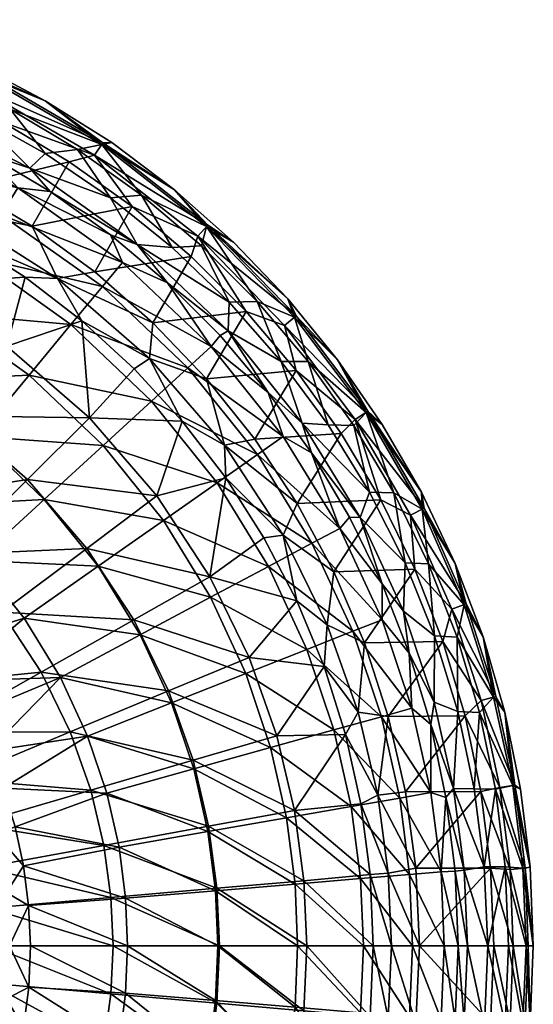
# Model space of a CAD drawing. Header units: inches. Extents: x -198 to 198, y -197 to 197.
# Tile 12 of 12: x 94 to 198, y -12 to 187. Entities that reach past the tile are written whole.
import ezdxf

# ---------------------------------------------------------------- set-up
doc = ezdxf.new("R2010")
doc.units = ezdxf.units.IN
doc.header["$MEASUREMENT"] = 0
doc.layers.add('Layer 1', color=7, linetype='Continuous')

# ---------------------------------------------------------------- blocks, each defined once
blk = doc.blocks.new('In-Out 40')
at = {"color": 9, "true_color": 0xc0c0c0}
mesh = blk.add_polyface(dxfattribs=at)
corners = [(73.23, 166.96, 29.75), (69.02, 165.66, 7.42), (86.77, 160.34, 29.75), (70.05, 184.63, 40.45), (58.92, 186.97, 36.91), (85.9, 176.21, 36.91), (77.38, 176.26, 35.45), (91.66, 169.28, 35.45), (110.2, 162.13, 36.91), (105.31, 161.14, 35.45), (98.78, 171, 40.45), (84.7, 178.38, 40.45), (70.05, 184.63, 42.45), (84.7, 178.38, 42.45), (98.78, 171, 42.45), (112.21, 162.51, 42.45), (86.1, 176.61, 46.36), (84.75, 173.85, 49.42), (58.14, 184.47, 49.42), (59.06, 187.39, 46.36), (110.45, 162.49, 46.36), (108.73, 159.96, 49.42), (76.07, 173.55, 50.45), (90.2, 166.66, 50.45), (70.24, 174.66, 35.45), (84.8, 168.08, 35.45), (98.74, 160.29, 35.45), (62.51, 182.06, 35.45), (70.83, 169.99, 33.8), (95.63, 157.38, 33.8), (82.71, 153.59, 50.45), (68.58, 160.4, 50.45)]
mesh.append_faces([[corners[k] for k in face] for face in [(0, 1, 2), (3, 4, 5), (4, 6, 5), (5, 7, 8), (7, 9, 8), (5, 8, 10), (3, 5, 11), (11, 5, 10), (5, 6, 7), (12, 11, 13), (11, 12, 3), (10, 14, 13), (13, 11, 10), (14, 10, 15), (16, 17, 18), (13, 14, 16), (12, 16, 19), (16, 12, 13), (14, 20, 16), (17, 20, 21), (18, 17, 22), (23, 17, 21), (20, 17, 16), (17, 23, 22), (6, 24, 25), (26, 7, 25), (24, 6, 27), (25, 7, 6), (26, 9, 7), (28, 25, 24), (26, 25, 29), (28, 29, 25), (0, 2, 28), (29, 28, 2), (30, 31, 22), (22, 23, 30)]], dxfattribs={"color": 9})
mesh = blk.add_polyface(dxfattribs=at)
corners = [(101.27, 135.03, 48.69), (108.79, 136.37, 50.45), (120.56, 126.08, 50.45), (119.85, 118.85, 48.69), (106.15, 126.48, 44.04), (116.78, 116.74, 44.04), (131.4, 114.73, 50.45), (132.31, 121.25, 7.42), (110.32, 133.37, -14.88), (127.61, 116.93, -14.88), (103.97, 125.69, -36.31), (123.48, 134.12, 29.75), (114.39, 138.28, 7.42), (111.98, 143.85, 29.75), (112.21, 162.51, 40.45), (98.78, 171, 40.45), (110.2, 162.13, 36.91), (118.26, 151.89, 35.45), (131.36, 145.51, 36.91), (124.94, 152.95, 40.45), (105.31, 161.14, 35.45), (112.21, 162.51, 42.45), (124.94, 152.95, 42.45), (110.45, 162.49, 46.36), (131.66, 145.84, 46.36), (98.78, 171, 42.45), (129.61, 143.56, 49.42), (108.73, 159.96, 49.42), (116.36, 149.56, 50.45), (103.62, 158.66, 50.45), (128.31, 139.45, 50.45), (124.44, 141.31, 35.45), (112, 151.35, 35.45), (130.4, 141.61, 35.45), (117.38, 141.9, 33.8), (95.63, 157.38, 33.8), (99.73, 152.61, 29.75), (96.11, 145.58, 50.45)]
mesh.append_faces([[corners[k] for k in face] for face in [(0, 1, 2), (3, 0, 2), (0, 3, 4), (3, 5, 4), (3, 2, 6), (7, 8, 9), (10, 9, 8), (7, 11, 12), (8, 7, 12), (12, 11, 13), (14, 15, 16), (16, 17, 18), (14, 16, 19), (16, 20, 17), (16, 18, 19), (14, 21, 15), (22, 14, 19), (14, 22, 21), (23, 22, 24), (22, 23, 21), (25, 21, 23), (24, 26, 27), (27, 23, 24), (27, 28, 29), (26, 30, 28), (27, 26, 28), (31, 17, 32), (32, 17, 20), (31, 33, 17), (31, 32, 34), (34, 32, 35), (13, 34, 36), (34, 13, 11), (1, 28, 30), (2, 1, 30), (28, 1, 37)]], dxfattribs={"color": 9})
mesh = blk.add_polyface(dxfattribs=at)
corners = [(79.43, 148.93, 48.69), (96.11, 145.58, 50.45), (101.27, 135.03, 48.69), (82.58, 143, 44.04), (69.78, 149.66, 44.04), (68.58, 160.4, 50.45), (82.71, 153.59, 50.45), (108.79, 136.37, 50.45), (94.71, 135.26, 44.04), (106.15, 126.48, 44.04), (89.88, 147.92, -14.88), (62.74, 150.58, -36.31), (84.71, 139.41, -36.31), (99.73, 152.61, 29.75), (86.77, 160.34, 29.75), (93.19, 153.37, 7.42), (103.97, 125.69, -36.31), (77.81, 128.05, -56.03), (57.63, 138.31, -56.03), (95.5, 115.45, -56.03), (114.39, 138.28, 7.42), (111.98, 143.85, 29.75), (66.57, 159.77, -14.88), (110.32, 133.37, -14.88), (69.02, 165.66, 7.42), (108.73, 159.96, 49.42), (103.62, 158.66, 50.45), (90.2, 166.66, 50.45), (105.31, 161.14, 35.45), (98.74, 160.29, 35.45), (112, 151.35, 35.45), (95.63, 157.38, 33.8), (117.38, 141.9, 33.8), (91.01, 121.34, 15.26), (71.38, 133.83, 15.26), (63.07, 118.25, -11.91), (116.36, 149.56, 50.45)]
mesh.append_faces([[corners[k] for k in face] for face in [(0, 1, 2), (3, 4, 0), (5, 6, 0), (0, 6, 1), (2, 3, 0), (1, 7, 2), (2, 8, 3), (2, 9, 8), (10, 11, 12), (13, 14, 15), (16, 12, 17), (18, 17, 12), (16, 17, 19), (15, 20, 21), (11, 10, 22), (12, 16, 23), (12, 23, 10), (15, 22, 10), (22, 15, 24), (20, 10, 23), (20, 15, 10), (24, 15, 14), (13, 15, 21), (25, 26, 27), (28, 29, 30), (13, 31, 14), (30, 29, 31), (32, 31, 13), (33, 34, 8), (4, 3, 34), (34, 33, 35), (34, 3, 8), (9, 33, 8), (26, 36, 1), (6, 27, 26), (26, 1, 6)]], dxfattribs={"color": 9})
mesh = blk.add_polyface(dxfattribs=at)
corners = [(132.31, 121.25, 7.42), (134.15, 123.46, 29.75), (123.48, 134.12, 29.75), (118.26, 151.89, 35.45), (130.4, 141.61, 35.45), (131.36, 145.51, 36.91), (136.85, 142.39, 40.45), (124.94, 152.95, 40.45), (149.18, 127.18, 36.91), (147.85, 130.93, 40.45), (141.66, 130.34, 35.45), (157.91, 118.59, 40.45), (151.93, 118.21, 35.45), (136.85, 142.39, 42.45), (124.94, 152.95, 42.45), (147.85, 130.93, 42.45), (157.91, 118.59, 42.45), (131.66, 145.84, 46.36), (149.52, 127.47, 46.36), (129.61, 143.56, 49.42), (147.18, 125.48, 49.42), (139.4, 128.36, 50.45), (164.03, 108.15, 46.36), (128.31, 139.45, 50.45), (149.52, 116.41, 50.45), (135.96, 130.25, 35.45), (146.52, 118.23, 35.45), (124.44, 141.31, 35.45), (135.77, 124.42, 33.8), (117.38, 141.9, 33.8), (143.88, 111.97, 29.75), (131.4, 114.73, 50.45), (120.56, 126.08, 50.45)]
mesh.append_faces([[corners[k] for k in face] for face in [(0, 1, 2), (3, 4, 5), (5, 6, 7), (8, 9, 5), (10, 5, 4), (5, 10, 8), (9, 6, 5), (9, 8, 11), (8, 10, 12), (7, 6, 13), (13, 14, 7), (9, 15, 6), (13, 6, 15), (16, 9, 11), (9, 16, 15), (17, 14, 13), (17, 13, 15), (15, 16, 18), (15, 18, 17), (19, 18, 20), (19, 20, 21), (19, 17, 18), (20, 18, 22), (23, 19, 21), (20, 24, 21), (10, 25, 26), (25, 4, 27), (25, 10, 4), (26, 12, 10), (1, 28, 2), (29, 2, 28), (27, 29, 25), (28, 25, 29), (28, 1, 30), (25, 28, 26), (21, 31, 32), (23, 21, 32)]], dxfattribs={"color": 9})
mesh = blk.add_polyface(dxfattribs=at)
corners = [(95.5, 115.45, -56.03), (77.81, 128.05, -56.03), (69.43, 114.26, -73.29), (63.29, 71.83, -98.57), (85.09, 77.98, -87.57), (73.57, 88.93, -87.57), (69.16, 66.2, -98.57), (85.22, 103.02, -73.29), (59.94, 98.64, -87.57), (98.57, 90.33, -73.29), (109.45, 76.78, -73.29), (94.49, 66.29, -87.57), (117.97, 62.92, -73.29), (110.46, 101.23, -56.03), (122.66, 86.05, -56.03), (132.2, 70.51, -56.03), (120.27, 110.21, -36.31), (103.97, 125.69, -36.31), (127.61, 116.93, -14.88), (107.21, 80.41, -11.91), (132.03, 74.66, 15.26), (116.66, 65.97, -11.91), (95.16, 94.37, -11.91), (80.41, 107.21, -11.91), (107.7, 106.8, 15.26), (79.87, 79.2, -36.56), (89.99, 67.49, -36.56), (62.25, 61.73, -57.9), (67.49, 89.99, -36.56), (63.07, 118.25, -11.91), (91.01, 121.34, 15.26), (106.15, 126.48, 44.04), (121.34, 91.01, 15.26), (116.78, 116.74, 44.04), (126.5, 106.13, 44.04)]
mesh.append_faces([[corners[k] for k in face] for face in [(0, 1, 2), (3, 4, 5), (3, 6, 4), (7, 2, 8), (5, 9, 7), (10, 9, 4), (7, 8, 5), (11, 12, 10), (9, 5, 4), (10, 4, 11), (13, 0, 7), (9, 14, 13), (2, 7, 0), (13, 7, 9), (9, 10, 14), (15, 10, 12), (16, 17, 0), (0, 13, 16), (17, 16, 18), (19, 20, 21), (22, 23, 24), (25, 26, 27), (25, 28, 22), (22, 28, 23), (26, 25, 19), (19, 25, 22), (19, 21, 26), (29, 30, 23), (31, 24, 30), (24, 23, 30), (22, 32, 19), (24, 32, 22), (32, 20, 19), (33, 24, 31), (34, 24, 33), (32, 24, 34)]], dxfattribs={"color": 9})
mesh = blk.add_polyface(dxfattribs=at)
corners = [(126.5, 106.13, 44.04), (135.03, 101.27, 48.69), (135.27, 94.7, 44.04), (119.85, 118.85, 48.69), (131.4, 114.73, 50.45), (149.76, 89.46, 50.45), (141.15, 102.5, 50.45), (146.92, 83.08, 48.69), (116.78, 116.74, 44.04), (143.02, 82.54, 44.04), (149.65, 69.78, 44.04), (132.2, 70.51, -56.03), (122.66, 86.05, -56.03), (109.45, 76.78, -73.29), (133.54, 93.68, -36.31), (120.27, 110.21, -36.31), (110.46, 101.23, -56.03), (143.93, 76.76, -36.31), (151.7, 59.97, -36.31), (141.69, 99.4, -14.88), (127.61, 116.93, -14.88), (152.72, 81.45, -14.88), (146.92, 103.07, 7.42), (132.31, 121.25, 7.42), (158.35, 84.45, 7.42), (143.88, 111.97, 29.75), (134.15, 123.46, 29.75), (152.63, 99.71, 29.75), (150.76, 105.76, 33.8), (146.52, 118.23, 35.45), (135.77, 124.42, 33.8), (121.34, 91.01, 15.26), (132.03, 74.66, 15.26), (149.52, 116.41, 50.45), (158.63, 103.67, 50.45), (139.4, 128.36, 50.45)]
mesh.append_faces([[corners[k] for k in face] for face in [(0, 1, 2), (3, 4, 1), (5, 1, 6), (4, 6, 1), (1, 5, 7), (2, 1, 7), (8, 3, 0), (3, 1, 0), (7, 9, 2), (9, 7, 10), (11, 12, 13), (14, 15, 16), (17, 14, 12), (18, 17, 11), (16, 12, 14), (12, 11, 17), (15, 14, 19), (15, 19, 20), (14, 17, 21), (21, 19, 14), (22, 20, 19), (22, 23, 20), (19, 24, 22), (23, 25, 26), (22, 27, 25), (23, 22, 25), (28, 25, 27), (28, 29, 30), (28, 30, 25), (31, 2, 32), (2, 31, 0), (2, 9, 32), (10, 32, 9), (6, 4, 33), (33, 34, 6), (35, 33, 4)]], dxfattribs={"color": 9})
mesh = blk.add_polyface(dxfattribs=at)
corners = [(152.72, 81.45, -14.88), (158.35, 84.45, 7.42), (141.69, 99.4, -14.88), (152.63, 99.71, 29.75), (146.92, 103.07, 7.42), (160.35, 86.75, 29.75), (163.66, 107.91, 36.91), (149.18, 127.18, 36.91), (151.93, 118.21, 35.45), (166.94, 105.5, 40.45), (157.91, 118.59, 40.45), (161.17, 105.26, 35.45), (169.3, 91.62, 35.45), (175, 88.34, 36.91), (174.88, 91.75, 40.45), (166.94, 105.5, 42.45), (157.91, 118.59, 42.45), (174.88, 91.75, 42.45), (164.03, 108.15, 46.36), (149.52, 127.47, 46.36), (175.4, 88.54, 46.36), (161.47, 106.47, 49.42), (172.66, 87.16, 49.42), (147.18, 125.48, 49.42), (166.64, 90.23, 50.45), (158.63, 103.67, 50.45), (149.52, 116.41, 50.45), (146.52, 118.23, 35.45), (156.02, 105.38, 35.45), (164.39, 91.79, 35.45), (150.76, 105.76, 33.8), (162.49, 86.66, 33.8), (141.15, 102.5, 50.45), (149.76, 89.46, 50.45)]
mesh.append_faces([[corners[k] for k in face] for face in [(0, 1, 2), (3, 4, 1), (1, 5, 3), (6, 7, 8), (6, 9, 10), (11, 6, 8), (12, 6, 11), (13, 14, 6), (13, 6, 12), (7, 6, 10), (14, 9, 6), (9, 15, 16), (16, 10, 9), (14, 17, 9), (15, 9, 17), (18, 16, 15), (19, 16, 18), (17, 20, 18), (18, 15, 17), (21, 20, 22), (23, 18, 21), (24, 21, 22), (21, 18, 20), (21, 25, 26), (23, 21, 26), (25, 21, 24), (8, 27, 28), (28, 29, 11), (28, 11, 8), (29, 12, 11), (27, 30, 28), (30, 3, 31), (28, 30, 29), (31, 29, 30), (5, 31, 3), (32, 25, 33), (25, 24, 33)]], dxfattribs={"color": 9})
mesh = blk.add_polyface(dxfattribs=at)
corners = [(157.18, 75.65, 50.45), (155.8, 64.92, 48.69), (146.92, 83.08, 48.69), (149.65, 69.78, 44.04), (149.76, 89.46, 50.45), (143.93, 76.76, -36.31), (160.96, 63.63, -14.88), (152.72, 81.45, -14.88), (166.9, 65.97, 7.42), (158.35, 84.45, 7.42), (166.95, 73.23, 29.75), (160.35, 86.75, 29.75), (176.3, 77.28, 35.45), (182.08, 62.47, 35.45), (183.49, 69, 36.91), (187.34, 62.5, 40.45), (181.71, 77.37, 40.45), (175, 88.34, 36.91), (174.88, 91.75, 40.45), (169.3, 91.62, 35.45), (181.71, 77.37, 42.45), (174.88, 91.75, 42.45), (175.4, 88.54, 46.36), (183.9, 69.16, 46.36), (187.34, 62.5, 42.45), (172.66, 87.16, 49.42), (181.03, 68.08, 49.42), (173.51, 76.17, 50.45), (166.64, 90.23, 50.45), (179.23, 61.54, 50.45), (177.54, 62.68, 35.45), (171.59, 77.51, 35.45), (164.39, 91.79, 35.45), (171.26, 67.7, 33.8), (162.49, 86.66, 33.8), (163.34, 61.26, 50.45)]
mesh.append_faces([[corners[k] for k in face] for face in [(0, 1, 2), (3, 2, 1), (2, 4, 0), (5, 6, 7), (8, 7, 6), (8, 9, 7), (9, 10, 11), (9, 8, 10), (12, 13, 14), (15, 16, 14), (17, 12, 14), (18, 17, 16), (17, 19, 12), (17, 14, 16), (20, 18, 16), (18, 20, 21), (20, 16, 15), (21, 20, 22), (20, 23, 22), (20, 24, 23), (25, 23, 26), (25, 22, 23), (25, 27, 28), (26, 29, 27), (25, 26, 27), (30, 12, 31), (32, 31, 19), (31, 12, 19), (30, 31, 33), (33, 31, 34), (34, 11, 10), (32, 34, 31), (10, 33, 34), (28, 0, 4), (27, 35, 0), (28, 27, 0)]], dxfattribs={"color": 9})
mesh = blk.add_polyface(dxfattribs=at)
corners = [(62.14, 62.66, -127.8), (72.98, 49.61, -127.8), (72.83, 52.93, -123.55), (73.6, 40.39, -129.55), (80.49, 36.16, -127.8), (78.07, 30.88, -129.55), (85.16, 23.12, -127.8), (67.96, 49.3, -129.55), (78.89, 43.37, -123.55), (83.72, 33.13, -123.55), (74.09, 51.15, -107.64), (67.4, 59.69, -107.64), (79.72, 41.85, -107.64), (84.19, 31.91, -107.64), (74.52, 60.11, -98.57), (94.49, 66.29, -87.57), (85.09, 77.98, -87.57), (69.16, 66.2, -98.57), (83.61, 46.66, -98.57), (101.84, 54.31, -87.57), (79.36, 53.56, -98.57), (63.73, 33.66, -129.55), (77.75, 48.38, -102.26), (67.97, 61.36, -102.26), (87.27, 39.39, -98.57), (84.52, 35.22, -102.26), (90.28, 31.87, -98.57), (80.93, 33.72, -57.9), (52.55, 29.71, -75.34), (76.31, 43.15, -57.9), (89.99, 67.49, -36.56), (97.91, 55.37, -36.56), (70.14, 52.6, -57.9), (62.25, 61.73, -57.9), (103.83, 43.26, -36.56)]
mesh.append_faces([[corners[k] for k in face] for face in [(0, 1, 2), (3, 4, 1), (4, 3, 5), (6, 4, 5), (7, 3, 1), (1, 8, 2), (4, 9, 8), (1, 4, 8), (4, 6, 9), (2, 8, 10), (10, 11, 2), (9, 12, 8), (10, 8, 12), (9, 13, 12), (14, 15, 16), (17, 14, 16), (18, 19, 20), (20, 15, 14), (21, 5, 3), (20, 22, 18), (20, 23, 22), (23, 20, 14), (22, 24, 18), (13, 25, 12), (24, 25, 26), (25, 24, 22), (23, 11, 10), (17, 23, 14), (10, 22, 23), (22, 10, 12), (25, 22, 12), (27, 28, 29), (30, 31, 32), (32, 33, 30), (29, 32, 31), (34, 27, 29)]], dxfattribs={"color": 9})
mesh = blk.add_polyface(dxfattribs=at)
corners = [(163.34, 61.26, 50.45), (155.8, 64.92, 48.69), (157.18, 75.65, 50.45), (162.04, 47.26, 48.69), (166.02, 30.44, 48.69), (168.17, 46.36, 50.45), (171.64, 31.14, 50.45), (155.16, 56.47, 44.04), (149.65, 69.78, 44.04), (159.51, 42.72, 44.04), (151.7, 59.97, -36.31), (157.17, 43.68, -36.31), (166.76, 46.34, -14.88), (170.48, 29.88, -14.88), (139.34, 55.08, -56.03), (144.36, 40.12, -56.03), (160.68, 28.16, -36.31), (143.93, 76.76, -36.31), (160.96, 63.63, -14.88), (172.91, 48.05, 7.42), (166.9, 65.97, 7.42), (176.77, 30.98, 7.42), (172.42, 59.19, 29.75), (166.95, 73.23, 29.75), (176.74, 44.74, 29.75), (177.43, 49.31, 33.8), (171.26, 67.7, 33.8), (177.54, 62.68, 35.45), (140.01, 58.34, 15.26), (145.61, 42.47, 15.26), (149.19, 27.35, 15.26), (179.23, 61.54, 50.45), (183.7, 46.54, 50.45), (173.51, 76.17, 50.45)]
mesh.append_faces([[corners[k] for k in face] for face in [(0, 1, 2), (1, 0, 3), (4, 5, 6), (5, 4, 3), (0, 5, 3), (1, 7, 8), (3, 9, 7), (1, 3, 7), (3, 4, 9), (10, 11, 12), (13, 12, 11), (14, 11, 10), (15, 16, 11), (11, 14, 15), (17, 10, 18), (10, 12, 18), (19, 18, 12), (19, 20, 18), (21, 12, 13), (19, 12, 21), (20, 22, 23), (19, 24, 22), (20, 19, 22), (19, 21, 24), (24, 25, 22), (26, 25, 27), (26, 23, 22), (25, 26, 22), (7, 28, 8), (9, 29, 7), (29, 28, 7), (30, 29, 9), (5, 0, 31), (5, 32, 6), (31, 32, 5), (33, 31, 0)]], dxfattribs={"color": 9})
mesh = blk.add_polyface(dxfattribs=at)
corners = [(176.77, 30.98, 7.42), (179.83, 30.02, 29.75), (176.74, 44.74, 29.75), (189.48, 50.28, 36.91), (183.49, 69, 36.91), (182.08, 62.47, 35.45), (186.62, 47.21, 35.45), (189.87, 31.69, 35.45), (193.33, 32.45, 36.91), (191.75, 47.24, 40.45), (187.34, 62.5, 40.45), (194.93, 31.65, 40.45), (187.34, 62.5, 42.45), (181.71, 77.37, 42.45), (191.75, 47.24, 42.45), (194.93, 31.65, 42.45), (189.9, 50.4, 46.36), (183.9, 69.16, 46.36), (193.77, 32.52, 46.36), (181.03, 68.08, 49.42), (186.94, 49.61, 49.42), (190.74, 32.01, 49.42), (183.7, 46.54, 50.45), (179.23, 61.54, 50.45), (186.91, 31.21, 50.45), (182.2, 47.42, 35.45), (177.54, 62.68, 35.45), (176.3, 77.28, 35.45), (185.56, 31.78, 35.45), (177.43, 49.31, 33.8), (181.39, 31.79, 33.8), (171.64, 31.14, 50.45)]
mesh.append_faces([[corners[k] for k in face] for face in [(0, 1, 2), (3, 4, 5), (3, 5, 6), (7, 8, 6), (8, 3, 6), (9, 10, 3), (4, 3, 10), (11, 9, 8), (3, 8, 9), (10, 12, 13), (9, 14, 10), (12, 10, 14), (15, 9, 11), (9, 15, 14), (12, 14, 16), (16, 17, 12), (18, 16, 14), (15, 18, 14), (19, 16, 20), (19, 17, 16), (20, 18, 21), (20, 16, 18), (20, 22, 23), (19, 20, 23), (21, 24, 22), (20, 21, 22), (6, 5, 25), (25, 5, 26), (26, 5, 27), (28, 6, 25), (28, 7, 6), (25, 26, 29), (30, 28, 25), (25, 29, 30), (1, 30, 2), (30, 29, 2), (22, 24, 31)]], dxfattribs={"color": 9})
mesh = blk.add_polyface(dxfattribs=at)
corners = [(94.49, 66.29, -87.57), (79.36, 53.56, -98.57), (101.84, 54.31, -87.57), (83.61, 46.66, -98.57), (87.27, 39.39, -98.57), (107.34, 42.43, -87.57), (111.2, 30.9, -87.57), (90.28, 31.87, -98.57), (92.67, 24.08, -98.57), (124.34, 49.15, -73.29), (128.82, 35.8, -73.29), (144.36, 40.12, -56.03), (147.58, 25.86, -56.03), (117.97, 62.92, -73.29), (131.69, 23.08, -73.29), (139.34, 55.08, -56.03), (132.2, 70.51, -56.03), (151.7, 59.97, -36.31), (88.75, 22.54, -102.26), (107.98, 31.5, -36.56), (103.83, 43.26, -36.56), (128.66, 37.53, -11.91), (131.82, 24.17, -11.91), (97.91, 55.37, -36.56), (76.31, 43.15, -57.9), (80.93, 33.72, -57.9), (84.16, 24.55, -57.9), (89.99, 67.49, -36.56), (116.66, 65.97, -11.91), (123.71, 51.55, -11.91), (140.01, 58.34, 15.26), (132.03, 74.66, 15.26), (145.61, 42.47, 15.26), (149.19, 27.35, 15.26), (149.65, 69.78, 44.04)]
mesh.append_faces([[corners[k] for k in face] for face in [(0, 1, 2), (2, 3, 4), (2, 4, 5), (6, 5, 7), (8, 6, 7), (5, 4, 7), (9, 5, 10), (11, 10, 12), (9, 13, 2), (6, 14, 10), (2, 13, 0), (5, 9, 2), (10, 5, 6), (13, 15, 16), (9, 11, 15), (15, 13, 9), (9, 10, 11), (15, 17, 16), (14, 12, 10), (8, 7, 18), (19, 20, 21), (19, 21, 22), (23, 20, 24), (19, 25, 20), (25, 19, 26), (23, 27, 28), (20, 23, 29), (29, 23, 28), (21, 20, 29), (28, 30, 29), (31, 30, 28), (29, 32, 21), (30, 32, 29), (22, 21, 33), (33, 21, 32), (30, 31, 34)]], dxfattribs={"color": 9})
mesh = blk.add_polyface(dxfattribs=at)
corners = [(166.02, 30.44, 48.69), (171.64, 31.14, 50.45), (173.74, 15.69, 50.45), (168.79, 0, 48.69), (168.15, 14.65, 48.69), (174.45, 0, 50.45), (165.11, 0, 44.04), (164.5, 14.41, 44.04), (162.62, 28.69, 44.04), (159.51, 42.72, 44.04), (149.31, 12.46, -56.03), (162.56, 13.57, -36.31), (147.58, 25.86, -56.03), (172.48, 14.4, -14.88), (160.68, 28.16, -36.31), (157.17, 43.68, -36.31), (170.48, 29.88, -14.88), (178.84, 14.93, 7.42), (179.46, 0, 7.42), (182.3, 0, 29.75), (149.83, 0, -56.03), (163.12, 0, -36.31), (173.08, 0, -14.88), (144.36, 40.12, -56.03), (176.77, 30.98, 7.42), (181.69, 15.07, 29.75), (179.83, 30.02, 29.75), (183.52, 15.32, 33.8), (181.39, 31.79, 33.8), (151.68, 0, 15.26), (151.11, 13.16, 15.26), (149.19, 27.35, 15.26), (188.84, 15.7, 50.45), (186.91, 31.21, 50.45)]
mesh.append_faces([[corners[k] for k in face] for face in [(0, 1, 2), (3, 4, 5), (2, 4, 0), (4, 2, 5), (6, 7, 3), (0, 8, 9), (4, 7, 8), (0, 4, 8), (4, 3, 7), (10, 11, 12), (11, 13, 14), (15, 14, 16), (17, 18, 19), (20, 21, 10), (14, 12, 11), (17, 16, 13), (18, 17, 13), (21, 22, 11), (12, 14, 23), (14, 13, 16), (11, 10, 21), (11, 22, 13), (17, 24, 16), (13, 22, 18), (25, 26, 17), (24, 17, 26), (19, 25, 17), (25, 27, 26), (27, 28, 26), (29, 30, 6), (6, 30, 7), (8, 31, 9), (31, 8, 7), (30, 31, 7), (2, 32, 5), (1, 33, 2)]], dxfattribs={"color": 9})
mesh = blk.add_polyface(dxfattribs=at)
corners = [(191.83, 15.95, 35.45), (192.5, 0, 35.45), (196.04, 0, 36.91), (195.41, 15.66, 36.91), (193.33, 32.45, 36.91), (189.87, 31.69, 35.45), (197.5, 0, 40.45), (196.84, 15.9, 40.45), (194.93, 31.65, 40.45), (196.84, 15.9, 42.45), (194.93, 31.65, 42.45), (197.5, 0, 42.45), (195.85, 15.69, 46.36), (193.77, 32.52, 46.36), (196.48, 0, 46.36), (192.79, 15.45, 49.42), (188.84, 15.7, 50.45), (193.41, 0, 49.42), (189.5, 0, 50.45), (190.74, 32.01, 49.42), (186.91, 31.21, 50.45), (185.56, 31.78, 35.45), (187.59, 15.98, 35.45), (188.29, 0, 35.45), (183.52, 15.32, 33.8), (181.69, 15.07, 29.75), (184.16, 0, 33.8), (181.39, 31.79, 33.8), (182.3, 0, 29.75), (174.45, 0, 50.45), (173.74, 15.69, 50.45)]
mesh.append_faces([[corners[k] for k in face] for face in [(0, 1, 2), (3, 4, 5), (5, 0, 3), (3, 2, 6), (7, 4, 3), (8, 4, 7), (7, 3, 6), (3, 0, 2), (8, 7, 9), (9, 10, 8), (9, 7, 11), (7, 6, 11), (9, 11, 12), (10, 9, 13), (14, 15, 12), (16, 17, 18), (15, 19, 12), (13, 12, 19), (15, 20, 19), (14, 12, 11), (12, 13, 9), (15, 16, 20), (15, 17, 16), (17, 15, 14), (21, 22, 5), (1, 0, 23), (22, 0, 5), (0, 22, 23), (24, 25, 26), (27, 22, 21), (23, 22, 24), (26, 23, 24), (28, 26, 25), (27, 24, 22), (16, 18, 29), (20, 16, 30)]], dxfattribs={"color": 9})
mesh = blk.add_polyface(dxfattribs=at)
corners = [(115.02, 9.6, -87.57), (113.69, 19.92, -87.57), (94.38, 16.17, -98.57), (95.41, 8.14, -98.57), (111.2, 30.9, -87.57), (92.67, 24.08, -98.57), (95.78, 0, -98.57), (115.42, 0, -87.57), (133.7, 0, -73.29), (133.24, 11.12, -73.29), (131.69, 23.08, -73.29), (149.83, 0, -56.03), (149.31, 12.46, -56.03), (147.58, 25.86, -56.03), (90.94, 10.74, -102.26), (91.57, 0, -102.26), (88.75, 22.54, -102.26), (89.37, 10.87, -107.64), (112.06, 9.76, -36.56), (87.34, 7.61, -57.9), (86.23, 15.81, -57.9), (133.51, 11.63, -11.91), (151.68, 0, 15.26), (134.02, 0, -11.91), (110.64, 20.28, -36.56), (84.16, 24.55, -57.9), (107.98, 31.5, -36.56), (87.67, 0, -57.9), (112.48, 0, -36.56), (131.82, 24.17, -11.91), (151.11, 13.16, 15.26), (149.19, 27.35, 15.26)]
mesh.append_faces([[corners[k] for k in face] for face in [(0, 1, 2), (2, 3, 0), (4, 5, 1), (3, 6, 7), (8, 9, 0), (7, 8, 0), (2, 1, 5), (1, 9, 10), (0, 3, 7), (9, 11, 12), (8, 11, 9), (1, 10, 4), (12, 13, 10), (0, 9, 1), (9, 12, 10), (3, 14, 15), (2, 5, 16), (14, 2, 16), (6, 3, 15), (14, 3, 2), (15, 14, 17), (18, 19, 20), (21, 22, 23), (21, 18, 24), (24, 25, 26), (27, 19, 28), (18, 20, 24), (29, 24, 26), (28, 19, 18), (24, 20, 25), (29, 21, 24), (28, 18, 23), (21, 29, 30), (30, 29, 31), (18, 21, 23), (21, 30, 22)]], dxfattribs={"color": 9})
mesh = blk.add_polyface(dxfattribs=at)
corners = [(112.06, -9.76, -36.56), (133.51, -11.63, -11.91), (131.82, -24.17, -11.91), (87.67, 0, -57.9), (112.48, 0, -36.56), (87.34, -7.61, -57.9), (86.23, -15.81, -57.9), (110.64, -20.28, -36.56), (134.02, 0, -11.91), (107.98, -31.5, -36.56), (88.75, -22.54, -102.26), (94.36, -16.63, -98.57), (90.94, -10.74, -102.26), (92.54, -24.82, -98.57), (91.57, 0, -102.26), (95.44, -8.38, -98.57), (87.55, -20.7, -107.64), (90, 0, -107.64), (89.36, -10.46, -107.64), (95.78, 0, -98.57), (113.69, -19.92, -87.57), (133.24, -11.12, -73.29), (133.7, 0, -73.29), (115.42, 0, -87.57), (115.02, -9.6, -87.57), (131.69, -23.08, -73.29), (147.58, -25.86, -56.03), (90, 0, -123.55), (89.32, -11.3, -123.55), (87.2, -22.41, -123.55), (85.16, -23.12, -127.8), (87.56, -10.99, -127.8), (88.24, 0, -127.8), (84, 0, -129.55)]
mesh.append_faces([[corners[k] for k in face] for face in [(0, 1, 2), (0, 3, 4), (3, 0, 5), (6, 5, 7), (7, 5, 0), (1, 4, 8), (9, 6, 7), (1, 0, 4), (2, 7, 0), (10, 11, 12), (13, 11, 10), (14, 12, 15), (12, 16, 10), (12, 14, 17), (12, 17, 18), (14, 15, 19), (12, 18, 16), (15, 12, 11), (20, 11, 13), (11, 20, 15), (21, 22, 23), (20, 24, 15), (23, 19, 24), (19, 15, 24), (24, 21, 23), (25, 24, 20), (21, 24, 25), (21, 25, 26), (17, 27, 18), (28, 29, 16), (18, 28, 16), (28, 18, 27), (30, 29, 31), (28, 27, 32), (32, 33, 31), (29, 28, 31), (31, 28, 32)]], dxfattribs={"color": 9})
mesh = blk.add_polyface(dxfattribs=at)
corners = [(165.11, 0, 44.04), (164.47, -14.4, 44.04), (151.68, 0, 15.26), (149.19, -27.35, 15.26), (151.11, -13.16, 15.26), (162.59, -28.64, 44.04), (133.51, -11.63, -11.91), (131.82, -24.17, -11.91), (134.02, 0, -11.91), (145.61, -42.47, 15.26), (149.31, -12.46, -56.03), (162.56, -13.57, -36.31), (149.83, 0, -56.03), (172.48, -14.4, -14.88), (170.48, -29.88, -14.88), (176.77, -30.98, 7.42), (133.7, 0, -73.29), (133.24, -11.12, -73.29), (179.79, -29.97, 29.75), (178.84, -14.93, 7.42), (163.12, 0, -36.31), (147.58, -25.86, -56.03), (173.08, 0, -14.88), (131.69, -23.08, -73.29), (144.36, -40.12, -56.03), (160.68, -28.16, -36.31), (157.17, -43.68, -36.31), (179.46, 0, 7.42), (171.64, -31.17, 50.45), (166.02, -30.44, 48.69), (168.15, -14.65, 48.69), (173.74, -15.69, 50.45), (168.79, 0, 48.69), (174.45, 0, 50.45), (186.91, -31.19, 50.45)]
mesh.append_faces([[corners[k] for k in face] for face in [(0, 1, 2), (3, 4, 5), (6, 4, 3), (1, 5, 4), (3, 7, 6), (8, 2, 4), (3, 9, 7), (4, 6, 8), (1, 4, 2), (10, 11, 12), (13, 14, 15), (16, 17, 10), (11, 14, 13), (18, 19, 15), (12, 16, 10), (20, 12, 11), (17, 21, 10), (13, 22, 20), (23, 24, 21), (10, 21, 25), (25, 11, 10), (15, 19, 13), (21, 26, 25), (11, 13, 20), (27, 22, 19), (25, 14, 11), (22, 13, 19), (28, 29, 30), (30, 29, 1), (30, 1, 0), (31, 28, 30), (31, 32, 33), (29, 5, 1), (30, 32, 31), (32, 30, 0), (31, 34, 28)]], dxfattribs={"color": 9})
mesh = blk.add_polyface(dxfattribs=at)
corners = [(181.39, -31.79, 33.8), (183.52, -15.32, 33.8), (181.66, -15.06, 29.75), (185.58, -31.82, 35.45), (182.3, 0, 29.75), (187.6, -16.02, 35.45), (188.29, 0, 35.45), (184.16, 0, 33.8), (179.79, -29.97, 29.75), (195.85, -15.69, 46.36), (196.84, -15.9, 42.45), (194.93, -31.65, 42.45), (192.79, -15.45, 49.42), (188.84, -15.7, 50.45), (189.5, 0, 50.45), (196.48, 0, 46.36), (197.5, 0, 42.45), (193.41, 0, 49.42), (186.91, -31.19, 50.45), (190.74, -32.01, 49.42), (193.77, -32.52, 46.36), (197.5, 0, 40.45), (196.84, -15.9, 40.45), (194.93, -31.65, 40.45), (195.41, -15.66, 36.91), (191.83, -15.95, 35.45), (193.33, -32.45, 36.91), (196.04, 0, 36.91), (192.5, 0, 35.45), (189.87, -31.7, 35.45), (179.46, 0, 7.42), (178.84, -14.93, 7.42), (174.45, 0, 50.45), (173.74, -15.69, 50.45)]
mesh.append_faces([[corners[k] for k in face] for face in [(0, 1, 2), (0, 3, 1), (2, 1, 4), (3, 5, 1), (6, 7, 5), (1, 7, 4), (8, 0, 2), (7, 1, 5), (9, 10, 11), (12, 13, 14), (10, 15, 16), (15, 10, 9), (15, 9, 17), (18, 13, 19), (13, 12, 19), (12, 9, 20), (12, 17, 9), (17, 12, 14), (16, 21, 10), (10, 22, 11), (11, 22, 23), (22, 10, 21), (24, 25, 26), (22, 21, 27), (24, 27, 28), (24, 23, 22), (25, 24, 28), (24, 22, 27), (5, 25, 6), (29, 25, 5), (28, 6, 25), (2, 30, 31), (2, 4, 30), (31, 8, 2), (14, 13, 32), (18, 33, 13), (13, 33, 32)]], dxfattribs={"color": 9})

msp = doc.modelspace()

# ---------------------------------------------------------------- block references
at = {"layer": 'Layer 1'}
msp.add_blockref('In-Out 40', (0, 0), dxfattribs=at)

doc.saveas('drawing.dxf')
